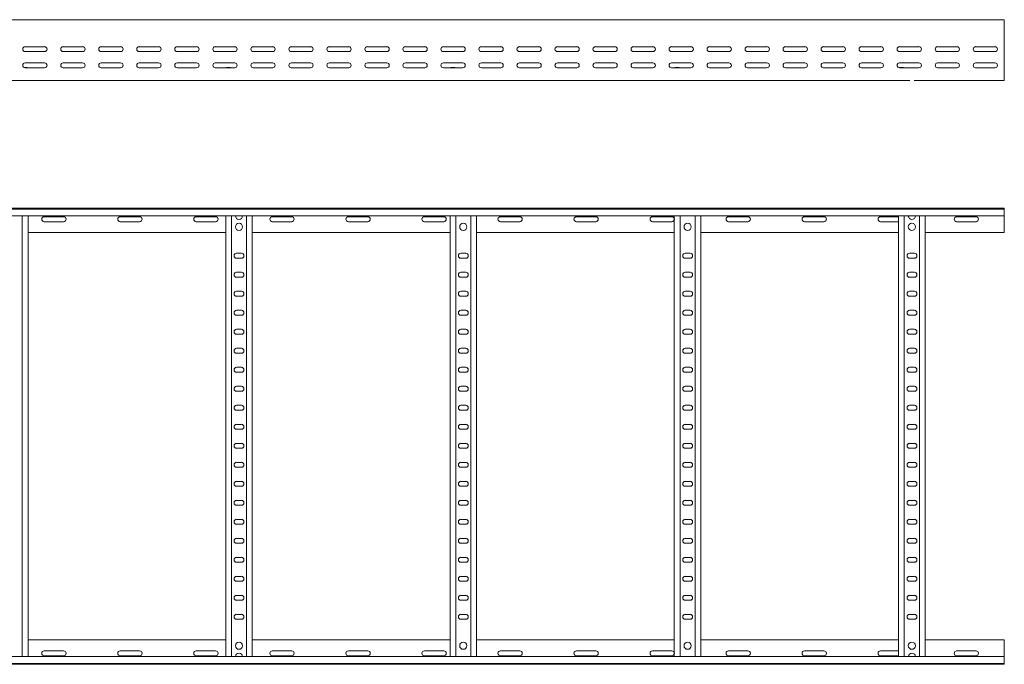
# Model space of a CAD drawing. Header units: millimetres. Extents: x -587 to 3650, y -4791 to -106.
# Tile 5 of 11: x 2342 to 3637, y -4790 to -3941. Entities that reach past the tile are written whole.
import ezdxf

# ---------------------------------------------------------------- set-up
doc = ezdxf.new("R2010")
doc.units = ezdxf.units.MM

msp = doc.modelspace()

# ---------------------------------------------------------------- linework, layer by layer
at = {"color": 7, "linetype": 'Continuous', "lineweight": 15}
for p, q in [((3637.1, -3941.5), (690.1, -3941.5)), ((3637.1, -3948.9), (3637.1, -3941.5)), ((3637.1, -3954.2), (3637.1, -3948.9)), ((3637.1, -3954.2), (3637.1, -3954.6)), ((3637.1, -3958.7), (3637.1, -3954.6)), ((3637.1, -3958.7), (3637.1, -4018.5)), ((2349.4, -3977), (2374.9, -3977)), ((2374.9, -3983.5), (2349.4, -3983.5)), ((2399.4, -3977), (2424.9, -3977)), ((2424.9, -3983.5), (2399.4, -3983.5)), ((2449.4, -3977), (2474.9, -3977)), ((2474.9, -3983.5), (2449.4, -3983.5)), ((2499.4, -3977), (2524.9, -3977)), ((2524.9, -3983.5), (2499.4, -3983.5)), ((2549.4, -3977), (2574.9, -3977)), ((2574.9, -3983.5), (2549.4, -3983.5)), ((2599.4, -3977), (2624.9, -3977)), ((2624.9, -3983.5), (2599.4, -3983.5)), ((2649.4, -3977), (2674.9, -3977)), ((2674.9, -3983.5), (2649.4, -3983.5)), ((2699.4, -3977), (2724.9, -3977)), ((2724.9, -3983.5), (2699.4, -3983.5)), ((2749.4, -3977), (2774.9, -3977)), ((2774.9, -3983.5), (2749.4, -3983.5)), ((2799.4, -3977), (2824.9, -3977)), ((2824.9, -3983.5), (2799.4, -3983.5)), ((2849.4, -3977), (2874.9, -3977)), ((2874.9, -3983.5), (2849.4, -3983.5)), ((2899.4, -3977), (2924.9, -3977)), ((2924.9, -3983.5), (2899.4, -3983.5)), ((2949.4, -3977), (2974.9, -3977)), ((2974.9, -3983.5), (2949.4, -3983.5)), ((2999.4, -3977), (3024.9, -3977)), ((3024.9, -3983.5), (2999.4, -3983.5)), ((3049.4, -3977), (3074.9, -3977)), ((3074.9, -3983.5), (3049.4, -3983.5)), ((3099.4, -3977), (3124.9, -3977)), ((3124.9, -3983.5), (3099.4, -3983.5)), ((3149.4, -3977), (3174.9, -3977)), ((3174.9, -3983.5), (3149.4, -3983.5)), ((3199.4, -3977), (3224.9, -3977)), ((3224.9, -3983.5), (3199.4, -3983.5)), ((3249.4, -3977), (3274.9, -3977)), ((3274.9, -3983.5), (3249.4, -3983.5)), ((3299.4, -3977), (3324.9, -3977)), ((3324.9, -3983.5), (3299.4, -3983.5)), ((3349.4, -3977), (3374.9, -3977)), ((3374.9, -3983.5), (3349.4, -3983.5)), ((3399.4, -3977), (3424.9, -3977)), ((3424.9, -3983.5), (3399.4, -3983.5)), ((3449.4, -3977), (3474.9, -3977)), ((3474.9, -3983.5), (3449.4, -3983.5)), ((3499.4, -3977), (3524.9, -3977)), ((3524.9, -3983.5), (3499.4, -3983.5)), ((3549.4, -3977), (3574.9, -3977)), ((3574.9, -3983.5), (3549.4, -3983.5)), ((3599.4, -3977), (3624.9, -3977)), ((3624.9, -3983.5), (3599.4, -3983.5)), ((2349.4, -3998.2), (2374.9, -3998.2)), ((2399.4, -3998.2), (2424.9, -3998.2)), ((2449.4, -3998.2), (2474.9, -3998.2)), ((2499.4, -3998.2), (2524.9, -3998.2)), ((2549.4, -3998.2), (2574.9, -3998.2)), ((2599.4, -3998.2), (2624.9, -3998.2)), ((2649.4, -3998.2), (2674.9, -3998.2)), ((2699.4, -3998.2), (2724.9, -3998.2)), ((2749.4, -3998.2), (2774.9, -3998.2)), ((2799.4, -3998.2), (2824.9, -3998.2)), ((2849.4, -3998.2), (2874.9, -3998.2)), ((2899.4, -3998.2), (2924.9, -3998.2)), ((2949.4, -3998.2), (2974.9, -3998.2)), ((2999.4, -3998.2), (3024.9, -3998.2)), ((3049.4, -3998.2), (3074.9, -3998.2)), ((3099.4, -3998.2), (3124.9, -3998.2)), ((3149.4, -3998.2), (3174.9, -3998.2)), ((3199.4, -3998.2), (3224.9, -3998.2)), ((3249.4, -3998.2), (3274.9, -3998.2)), ((3299.4, -3998.2), (3324.9, -3998.2)), ((3349.4, -3998.2), (3374.9, -3998.2)), ((3399.4, -3998.2), (3424.9, -3998.2)), ((3449.4, -3998.2), (3474.9, -3998.2)), ((3499.4, -3998.2), (3524.9, -3998.2)), ((3549.4, -3998.2), (3574.9, -3998.2)), ((3599.4, -3998.2), (3624.9, -3998.2)), ((2348.3, -4004.5), (2351.3, -4004.5)), ((2374.9, -4004.7), (2349.4, -4004.7)), ((2424.9, -4004.7), (2399.4, -4004.7)), ((2474.9, -4004.7), (2449.4, -4004.7)), ((2524.9, -4004.7), (2499.4, -4004.7)), ((2574.9, -4004.7), (2549.4, -4004.7)), ((2624.9, -4004.7), (2599.4, -4004.7)), ((2614.9, -4004.5), (2618.8, -4004.5)), ((2674.9, -4004.7), (2649.4, -4004.7)), ((2724.9, -4004.7), (2699.4, -4004.7)), ((2774.9, -4004.7), (2749.4, -4004.7)), ((2824.9, -4004.7), (2799.4, -4004.7)), ((2874.9, -4004.7), (2849.4, -4004.7)), ((2924.9, -4004.7), (2899.4, -4004.7)), ((2909.9, -4004.5), (2913.8, -4004.5)), ((2974.9, -4004.7), (2949.4, -4004.7)), ((3024.9, -4004.7), (2999.4, -4004.7)), ((3074.9, -4004.7), (3049.4, -4004.7)), ((3124.9, -4004.7), (3099.4, -4004.7)), ((3174.9, -4004.7), (3149.4, -4004.7)), ((3224.9, -4004.7), (3199.4, -4004.7)), ((3204.9, -4004.5), (3208.8, -4004.5)), ((3274.9, -4004.7), (3249.4, -4004.7)), ((3324.9, -4004.7), (3299.4, -4004.7)), ((3374.9, -4004.7), (3349.4, -4004.7)), ((3424.9, -4004.7), (3399.4, -4004.7)), ((3474.9, -4004.7), (3449.4, -4004.7)), ((3524.9, -4004.7), (3499.4, -4004.7)), ((3499.9, -4004.5), (3503.8, -4004.5)), ((3574.9, -4004.7), (3549.4, -4004.7)), ((3624.9, -4004.7), (3599.4, -4004.7)), ((1748.5, -4021.5), (2627.7, -4021.5)), ((2627.7, -4021.5), (2633.5, -4021.5)), ((2633.5, -4021.5), (3512.7, -4021.5)), ((3518.5, -4021.5), (3637.1, -4021.5)), ((3637.1, -4021.5), (3637.1, -4018.5)), ((690, -4189.5), (3637.1, -4189.5)), ((3637.1, -4190.6), (690.1, -4190.6)), ((3637.1, -4189.5), (3637.1, -4190.6)), ((3637.1, -4190.6), (3637.1, -4199.7)), ((690.1, -4199.7), (3637.1, -4199.7)), ((2345.6, -4779.3), (2345.6, -4199.7)), ((2353.1, -4779.3), (2353.1, -4199.7)), ((2399.9, -4200.8), (2374.4, -4200.8)), ((2374.4, -4207.3), (2399.9, -4207.3)), ((2499.9, -4200.8), (2474.4, -4200.8)), ((2474.4, -4207.3), (2499.9, -4207.3)), ((2599.9, -4200.8), (2574.4, -4200.8)), ((2574.4, -4207.3), (2599.9, -4207.3)), ((2613.1, -4779.3), (2613.1, -4199.7)), ((2620.6, -4779.3), (2620.6, -4199.7)), ((2640.6, -4779.3), (2640.6, -4199.7)), ((2648.1, -4779.3), (2648.1, -4199.7)), ((2699.9, -4200.8), (2674.4, -4200.8)), ((2674.4, -4207.3), (2699.9, -4207.3)), ((2799.9, -4200.8), (2774.4, -4200.8)), ((2774.4, -4207.3), (2799.9, -4207.3)), ((2899.9, -4200.8), (2874.4, -4200.8)), ((2874.4, -4207.3), (2899.9, -4207.3)), ((2908.1, -4779.3), (2908.1, -4199.7)), ((2915.6, -4779.3), (2915.6, -4199.7)), ((2935.6, -4779.3), (2935.6, -4199.7)), ((2943.1, -4779.3), (2943.1, -4199.7)), ((2999.9, -4200.8), (2974.4, -4200.8)), ((2974.4, -4207.3), (2999.9, -4207.3)), ((3099.9, -4200.8), (3074.4, -4200.8)), ((3074.4, -4207.3), (3099.9, -4207.3)), ((3199.9, -4200.8), (3174.4, -4200.8)), ((3174.4, -4207.3), (3199.9, -4207.3)), ((3203.1, -4779.3), (3203.1, -4199.7)), ((3210.6, -4779.3), (3210.6, -4199.7)), ((3230.6, -4779.3), (3230.6, -4199.7)), ((3238.1, -4779.3), (3238.1, -4199.7)), ((3299.9, -4200.8), (3274.4, -4200.8)), ((3274.4, -4207.3), (3299.9, -4207.3)), ((3399.9, -4200.8), (3374.4, -4200.8)), ((3374.4, -4207.3), (3399.9, -4207.3)), ((3498.1, -4200.8), (3474.4, -4200.8)), ((3474.4, -4207.3), (3498.1, -4207.3)), ((3498.1, -4779.3), (3498.1, -4199.7)), ((3505.6, -4779.3), (3505.6, -4199.7)), ((3525.6, -4779.3), (3525.6, -4199.7)), ((3533.1, -4779.3), (3533.1, -4199.7)), ((3599.9, -4200.8), (3574.4, -4200.8)), ((3574.4, -4207.3), (3599.9, -4207.3)), ((3637.1, -4199.7), (3637.1, -4221.5)), ((2353.1, -4221.5), (2613.1, -4221.5)), ((2648.1, -4221.5), (2908.1, -4221.5)), ((2943.1, -4221.5), (3203.1, -4221.5)), ((3238.1, -4221.5), (3498.1, -4221.5)), ((3533.1, -4221.5), (3637.1, -4221.5)), ((2633.9, -4248.8), (2627.4, -4248.8)), ((2627.4, -4255.3), (2633.9, -4255.3)), ((2928.9, -4248.8), (2922.4, -4248.8)), ((2922.4, -4255.3), (2928.9, -4255.3)), ((3223.9, -4248.8), (3217.4, -4248.8)), ((3217.4, -4255.3), (3223.9, -4255.3)), ((3518.9, -4248.8), (3512.4, -4248.8)), ((3512.4, -4255.3), (3518.9, -4255.3)), ((2633.9, -4273.8), (2627.4, -4273.8)), ((2627.4, -4280.3), (2633.9, -4280.3)), ((2928.9, -4273.8), (2922.4, -4273.8)), ((2922.4, -4280.3), (2928.9, -4280.3)), ((3223.9, -4273.8), (3217.4, -4273.8)), ((3217.4, -4280.3), (3223.9, -4280.3)), ((3518.9, -4273.8), (3512.4, -4273.8)), ((3512.4, -4280.3), (3518.9, -4280.3)), ((2633.9, -4298.8), (2627.4, -4298.8)), ((2928.9, -4298.8), (2922.4, -4298.8)), ((3223.9, -4298.8), (3217.4, -4298.8)), ((3518.9, -4298.8), (3512.4, -4298.8)), ((2627.4, -4305.3), (2633.9, -4305.3)), ((2922.4, -4305.3), (2928.9, -4305.3)), ((3217.4, -4305.3), (3223.9, -4305.3)), ((3512.4, -4305.3), (3518.9, -4305.3)), ((2633.9, -4323.8), (2627.4, -4323.8)), ((2928.9, -4323.8), (2922.4, -4323.8)), ((3223.9, -4323.8), (3217.4, -4323.8)), ((3518.9, -4323.8), (3512.4, -4323.8)), ((2627.4, -4330.3), (2633.9, -4330.3)), ((2922.4, -4330.3), (2928.9, -4330.3)), ((3217.4, -4330.3), (3223.9, -4330.3)), ((3512.4, -4330.3), (3518.9, -4330.3)), ((2633.9, -4348.8), (2627.4, -4348.8)), ((2928.9, -4348.8), (2922.4, -4348.8)), ((3223.9, -4348.8), (3217.4, -4348.8)), ((3518.9, -4348.8), (3512.4, -4348.8)), ((2627.4, -4355.3), (2633.9, -4355.3)), ((2922.4, -4355.3), (2928.9, -4355.3)), ((3217.4, -4355.3), (3223.9, -4355.3)), ((3512.4, -4355.3), (3518.9, -4355.3)), ((2633.9, -4373.8), (2627.4, -4373.8)), ((2928.9, -4373.8), (2922.4, -4373.8)), ((3223.9, -4373.8), (3217.4, -4373.8)), ((3518.9, -4373.8), (3512.4, -4373.8)), ((2627.4, -4380.3), (2633.9, -4380.3)), ((2922.4, -4380.3), (2928.9, -4380.3)), ((3217.4, -4380.3), (3223.9, -4380.3)), ((3512.4, -4380.3), (3518.9, -4380.3)), ((2633.9, -4398.8), (2627.4, -4398.8)), ((2928.9, -4398.8), (2922.4, -4398.8)), ((3223.9, -4398.8), (3217.4, -4398.8)), ((3518.9, -4398.8), (3512.4, -4398.8)), ((2627.4, -4405.3), (2633.9, -4405.3)), ((2922.4, -4405.3), (2928.9, -4405.3)), ((3217.4, -4405.3), (3223.9, -4405.3)), ((3512.4, -4405.3), (3518.9, -4405.3)), ((2633.9, -4423.8), (2627.4, -4423.8)), ((2928.9, -4423.8), (2922.4, -4423.8)), ((3223.9, -4423.8), (3217.4, -4423.8)), ((3518.9, -4423.8), (3512.4, -4423.8)), ((2627.4, -4430.3), (2633.9, -4430.3)), ((2922.4, -4430.3), (2928.9, -4430.3)), ((3217.4, -4430.3), (3223.9, -4430.3)), ((3512.4, -4430.3), (3518.9, -4430.3)), ((2633.9, -4448.8), (2627.4, -4448.8)), ((2928.9, -4448.8), (2922.4, -4448.8)), ((3223.9, -4448.8), (3217.4, -4448.8)), ((3518.9, -4448.8), (3512.4, -4448.8)), ((2627.4, -4455.3), (2633.9, -4455.3)), ((2922.4, -4455.3), (2928.9, -4455.3)), ((3217.4, -4455.3), (3223.9, -4455.3)), ((3512.4, -4455.3), (3518.9, -4455.3)), ((2633.9, -4473.8), (2627.4, -4473.8)), ((2627.4, -4480.3), (2633.9, -4480.3)), ((2928.9, -4473.8), (2922.4, -4473.8)), ((2922.4, -4480.3), (2928.9, -4480.3)), ((3223.9, -4473.8), (3217.4, -4473.8)), ((3217.4, -4480.3), (3223.9, -4480.3)), ((3518.9, -4473.8), (3512.4, -4473.8)), ((3512.4, -4480.3), (3518.9, -4480.3)), ((2633.9, -4498.8), (2627.4, -4498.8)), ((2627.4, -4505.3), (2633.9, -4505.3)), ((2928.9, -4498.8), (2922.4, -4498.8)), ((2922.4, -4505.3), (2928.9, -4505.3)), ((3223.9, -4498.8), (3217.4, -4498.8)), ((3217.4, -4505.3), (3223.9, -4505.3)), ((3518.9, -4498.8), (3512.4, -4498.8)), ((3512.4, -4505.3), (3518.9, -4505.3)), ((2633.9, -4523.8), (2627.4, -4523.8)), ((2627.4, -4530.3), (2633.9, -4530.3)), ((2928.9, -4523.8), (2922.4, -4523.8)), ((2922.4, -4530.3), (2928.9, -4530.3)), ((3223.9, -4523.8), (3217.4, -4523.8)), ((3217.4, -4530.3), (3223.9, -4530.3)), ((3518.9, -4523.8), (3512.4, -4523.8)), ((3512.4, -4530.3), (3518.9, -4530.3)), ((2633.9, -4548.8), (2627.4, -4548.8)), ((2627.4, -4555.3), (2633.9, -4555.3)), ((2928.9, -4548.8), (2922.4, -4548.8)), ((2922.4, -4555.3), (2928.9, -4555.3)), ((3223.9, -4548.8), (3217.4, -4548.8)), ((3217.4, -4555.3), (3223.9, -4555.3)), ((3518.9, -4548.8), (3512.4, -4548.8)), ((3512.4, -4555.3), (3518.9, -4555.3)), ((2633.9, -4573.8), (2627.4, -4573.8)), ((2627.4, -4580.3), (2633.9, -4580.3)), ((2928.9, -4573.8), (2922.4, -4573.8)), ((2922.4, -4580.3), (2928.9, -4580.3)), ((3223.9, -4573.8), (3217.4, -4573.8)), ((3217.4, -4580.3), (3223.9, -4580.3)), ((3518.9, -4573.8), (3512.4, -4573.8)), ((3512.4, -4580.3), (3518.9, -4580.3)), ((2633.9, -4598.8), (2627.4, -4598.8)), ((2627.4, -4605.3), (2633.9, -4605.3)), ((2928.9, -4598.8), (2922.4, -4598.8)), ((2922.4, -4605.3), (2928.9, -4605.3)), ((3223.9, -4598.8), (3217.4, -4598.8)), ((3217.4, -4605.3), (3223.9, -4605.3)), ((3518.9, -4598.8), (3512.4, -4598.8)), ((3512.4, -4605.3), (3518.9, -4605.3)), ((2633.9, -4623.8), (2627.4, -4623.8)), ((2627.4, -4630.3), (2633.9, -4630.3)), ((2928.9, -4623.8), (2922.4, -4623.8)), ((2922.4, -4630.3), (2928.9, -4630.3)), ((3223.9, -4623.8), (3217.4, -4623.8)), ((3217.4, -4630.3), (3223.9, -4630.3)), ((3518.9, -4623.8), (3512.4, -4623.8)), ((3512.4, -4630.3), (3518.9, -4630.3)), ((2633.9, -4648.8), (2627.4, -4648.8)), ((2928.9, -4648.8), (2922.4, -4648.8)), ((3223.9, -4648.8), (3217.4, -4648.8)), ((3518.9, -4648.8), (3512.4, -4648.8)), ((2627.4, -4655.3), (2633.9, -4655.3)), ((2922.4, -4655.3), (2928.9, -4655.3)), ((3217.4, -4655.3), (3223.9, -4655.3)), ((3512.4, -4655.3), (3518.9, -4655.3)), ((2633.9, -4673.8), (2627.4, -4673.8)), ((2928.9, -4673.8), (2922.4, -4673.8)), ((3223.9, -4673.8), (3217.4, -4673.8)), ((3518.9, -4673.8), (3512.4, -4673.8)), ((2627.4, -4680.3), (2633.9, -4680.3)), ((2922.4, -4680.3), (2928.9, -4680.3)), ((3217.4, -4680.3), (3223.9, -4680.3)), ((3512.4, -4680.3), (3518.9, -4680.3)), ((2633.9, -4698.8), (2627.4, -4698.8)), ((2928.9, -4698.8), (2922.4, -4698.8)), ((3223.9, -4698.8), (3217.4, -4698.8)), ((3518.9, -4698.8), (3512.4, -4698.8)), ((2627.4, -4705.3), (2633.9, -4705.3)), ((2922.4, -4705.3), (2928.9, -4705.3)), ((3217.4, -4705.3), (3223.9, -4705.3)), ((3512.4, -4705.3), (3518.9, -4705.3)), ((2633.9, -4723.8), (2627.4, -4723.8)), ((2928.9, -4723.8), (2922.4, -4723.8)), ((3223.9, -4723.8), (3217.4, -4723.8)), ((3518.9, -4723.8), (3512.4, -4723.8)), ((2627.4, -4730.3), (2633.9, -4730.3)), ((2922.4, -4730.3), (2928.9, -4730.3)), ((3217.4, -4730.3), (3223.9, -4730.3)), ((3512.4, -4730.3), (3518.9, -4730.3)), ((2353.1, -4757.5), (2613.1, -4757.5)), ((2648.1, -4757.5), (2908.1, -4757.5)), ((2943.1, -4757.5), (3203.1, -4757.5)), ((3238.1, -4757.5), (3498.1, -4757.5)), ((3533.1, -4757.5), (3637.1, -4757.5)), ((3637.1, -4779.3), (3637.1, -4757.5)), ((2374.4, -4771.8), (2399.9, -4771.8)), ((2399.9, -4778.3), (2374.4, -4778.3)), ((2474.4, -4771.8), (2499.9, -4771.8)), ((2499.9, -4778.3), (2474.4, -4778.3)), ((2574.4, -4771.8), (2599.9, -4771.8)), ((2599.9, -4778.3), (2574.4, -4778.3)), ((2674.4, -4771.8), (2699.9, -4771.8)), ((2699.9, -4778.3), (2674.4, -4778.3)), ((2774.4, -4771.8), (2799.9, -4771.8)), ((2799.9, -4778.3), (2774.4, -4778.3)), ((2874.4, -4771.8), (2899.9, -4771.8)), ((2899.9, -4778.3), (2874.4, -4778.3)), ((2974.4, -4771.8), (2999.9, -4771.8)), ((2999.9, -4778.3), (2974.4, -4778.3)), ((3074.4, -4771.8), (3099.9, -4771.8)), ((3099.9, -4778.3), (3074.4, -4778.3)), ((3174.4, -4771.8), (3199.9, -4771.8)), ((3199.9, -4778.3), (3174.4, -4778.3)), ((3274.4, -4771.8), (3299.9, -4771.8)), ((3299.9, -4778.3), (3274.4, -4778.3)), ((3374.4, -4771.8), (3399.9, -4771.8)), ((3399.9, -4778.3), (3374.4, -4778.3)), ((3474.4, -4771.8), (3498.1, -4771.8)), ((3498.1, -4778.3), (3474.4, -4778.3)), ((3574.4, -4771.8), (3599.9, -4771.8)), ((3599.9, -4778.3), (3574.4, -4778.3)), ((690, -4789.5), (3637.1, -4789.5)), ((3637.1, -4779.3), (690.1, -4779.3)), ((690.1, -4788.4), (3637.1, -4788.4)), ((3637.1, -4788.4), (3637.1, -4779.3)), ((3637.1, -4789.5), (3637.1, -4788.4))]:
    msp.add_line(p, q, dxfattribs=at)
for centre in [(2630.6, -4214), (2925.6, -4214), (3220.6, -4214), (3515.6, -4214), (2630.6, -4765), (2925.6, -4765), (3220.6, -4765), (3515.6, -4765)]:
    msp.add_circle(centre, 4.75, dxfattribs=at)
for centre, radius, start, end in [((2349.4, -3980.2), 3.25, 90, 270), ((2374.9, -3980.2), 3.25, 270, 90), ((2399.4, -3980.2), 3.25, 90, 270), ((2424.9, -3980.2), 3.25, 270, 90), ((2449.4, -3980.2), 3.25, 90, 270), ((2474.9, -3980.2), 3.25, 270, 90), ((2499.4, -3980.2), 3.25, 90, 270), ((2524.9, -3980.2), 3.25, 270, 90), ((2549.4, -3980.2), 3.25, 90, 270), ((2574.9, -3980.2), 3.25, 270, 90), ((2599.4, -3980.2), 3.25, 90, 270), ((2624.9, -3980.2), 3.25, 270, 90), ((2649.4, -3980.2), 3.25, 90, 270), ((2674.9, -3980.2), 3.25, 270, 90), ((2699.4, -3980.2), 3.25, 90, 270), ((2724.9, -3980.2), 3.25, 270, 90), ((2749.4, -3980.2), 3.25, 90, 270), ((2774.9, -3980.2), 3.25, 270, 90), ((2799.4, -3980.2), 3.25, 90, 270), ((2824.9, -3980.2), 3.25, 270, 90), ((2849.4, -3980.2), 3.25, 90, 270), ((2874.9, -3980.2), 3.25, 270, 90), ((2899.4, -3980.2), 3.25, 90, 270), ((2924.9, -3980.2), 3.25, 270, 90), ((2949.4, -3980.2), 3.25, 90, 270), ((2974.9, -3980.2), 3.25, 270, 90), ((2999.4, -3980.2), 3.25, 90, 270), ((3024.9, -3980.2), 3.25, 270, 90), ((3049.4, -3980.2), 3.25, 90, 270), ((3074.9, -3980.2), 3.25, 270, 90), ((3099.4, -3980.2), 3.25, 90, 270), ((3124.9, -3980.2), 3.25, 270, 90), ((3149.4, -3980.2), 3.25, 90, 270), ((3174.9, -3980.2), 3.25, 270, 90), ((3199.4, -3980.2), 3.25, 90, 270), ((3224.9, -3980.2), 3.25, 270, 90), ((3249.4, -3980.2), 3.25, 90, 270), ((3274.9, -3980.2), 3.25, 270, 90), ((3299.4, -3980.2), 3.25, 90, 270), ((3324.9, -3980.2), 3.25, 270, 90), ((3349.4, -3980.2), 3.25, 90, 270), ((3374.9, -3980.2), 3.25, 270, 90), ((3399.4, -3980.2), 3.25, 90, 270), ((3424.9, -3980.2), 3.25, 270, 90), ((3449.4, -3980.2), 3.25, 90, 270), ((3474.9, -3980.2), 3.25, 270, 90), ((3499.4, -3980.2), 3.25, 90, 270), ((3524.9, -3980.2), 3.25, 270, 90), ((3549.4, -3980.2), 3.25, 90, 270), ((3574.9, -3980.2), 3.25, 270, 90), ((3599.4, -3980.2), 3.25, 90, 270), ((3624.9, -3980.2), 3.25, 270, 90), ((2349.4, -4001.5), 3.25, 90, 270), ((2374.9, -4001.5), 3.25, 270, 90), ((2399.4, -4001.5), 3.25, 90, 270), ((2424.9, -4001.5), 3.25, 270, 90), ((2449.4, -4001.5), 3.25, 90, 270), ((2474.9, -4001.5), 3.25, 270, 90), ((2499.4, -4001.5), 3.25, 90, 270), ((2524.9, -4001.5), 3.25, 270, 90), ((2549.4, -4001.5), 3.25, 90, 270), ((2574.9, -4001.5), 3.25, 270, 90), ((2599.4, -4001.5), 3.25, 90, 270), ((2624.9, -4001.5), 3.25, 270, 90), ((2649.4, -4001.5), 3.25, 90, 270), ((2674.9, -4001.5), 3.25, 270, 90), ((2699.4, -4001.5), 3.25, 90, 270), ((2724.9, -4001.5), 3.25, 270, 90), ((2749.4, -4001.5), 3.25, 90, 270), ((2774.9, -4001.5), 3.25, 270, 90), ((2799.4, -4001.5), 3.25, 90, 270), ((2824.9, -4001.5), 3.25, 270, 90), ((2849.4, -4001.5), 3.25, 90, 270), ((2874.9, -4001.5), 3.25, 270, 90), ((2899.4, -4001.5), 3.25, 90, 270), ((2924.9, -4001.5), 3.25, 270, 90), ((2949.4, -4001.5), 3.25, 90, 270), ((2974.9, -4001.5), 3.25, 270, 90), ((2999.4, -4001.5), 3.25, 90, 270), ((3024.9, -4001.5), 3.25, 270, 90), ((3049.4, -4001.5), 3.25, 90, 270), ((3074.9, -4001.5), 3.25, 270, 90), ((3099.4, -4001.5), 3.25, 90, 270), ((3124.9, -4001.5), 3.25, 270, 90), ((3149.4, -4001.5), 3.25, 90, 270), ((3174.9, -4001.5), 3.25, 270, 90), ((3199.4, -4001.5), 3.25, 90, 270), ((3224.9, -4001.5), 3.25, 270, 90), ((3249.4, -4001.5), 3.25, 90, 270), ((3274.9, -4001.5), 3.25, 270, 90), ((3299.4, -4001.5), 3.25, 90, 270), ((3324.9, -4001.5), 3.25, 270, 90), ((3349.4, -4001.5), 3.25, 90, 270), ((3374.9, -4001.5), 3.25, 270, 90), ((3399.4, -4001.5), 3.25, 90, 270), ((3424.9, -4001.5), 3.25, 270, 90), ((3449.4, -4001.5), 3.25, 90, 270), ((3474.9, -4001.5), 3.25, 270, 90), ((3499.4, -4001.5), 3.25, 90, 270), ((3524.9, -4001.5), 3.25, 270, 90), ((3549.4, -4001.5), 3.25, 90, 270), ((3574.9, -4001.5), 3.25, 270, 90), ((3599.4, -4001.5), 3.25, 90, 270), ((3624.9, -4001.5), 3.25, 270, 90), ((2351.3, -4006.3), 1.8, 63.4372, 90), ((2614.9, -4006.3), 1.8, 90, 116.5628), ((2618.8, -4006.3), 1.8, 63.4372, 90), ((2909.9, -4006.3), 1.8, 90, 116.5628), ((2913.8, -4006.3), 1.8, 63.4372, 90), ((3204.9, -4006.3), 1.8, 90, 116.5628), ((3208.8, -4006.3), 1.8, 63.4372, 90), ((3499.9, -4006.3), 1.8, 90, 115.9384), ((3503.8, -4006.3), 1.8, 63.4372, 90), ((2374.4, -4204), 3.25, 90, 270), ((2399.9, -4204), 3.25, 270, 90), ((2474.4, -4204), 3.25, 90, 270), ((2499.9, -4204), 3.25, 270, 90), ((2574.4, -4204), 3.25, 90, 270), ((2599.9, -4204), 3.25, 270, 90), ((2630.6, -4199.4), 4.75, 183.9233, 356.0767), ((2674.4, -4204), 3.25, 90, 270), ((2699.9, -4204), 3.25, 270, 90), ((2774.4, -4204), 3.25, 90, 270), ((2799.9, -4204), 3.25, 270, 90), ((2874.4, -4204), 3.25, 90, 270), ((2899.9, -4204), 3.25, 270, 90), ((2974.4, -4204), 3.25, 90, 270), ((2999.9, -4204), 3.25, 270, 90), ((3074.4, -4204), 3.25, 90, 270), ((3099.9, -4204), 3.25, 270, 90), ((3174.4, -4204), 3.25, 90, 270), ((3199.9, -4204), 3.25, 270, 90), ((3274.4, -4204), 3.25, 90, 270), ((3299.9, -4204), 3.25, 270, 90), ((3374.4, -4204), 3.25, 90, 270), ((3399.9, -4204), 3.25, 270, 90), ((3474.4, -4204), 3.25, 90, 270), ((3515.6, -4199.4), 4.75, 183.9233, 356.0767), ((3574.4, -4204), 3.25, 90, 270), ((3599.9, -4204), 3.25, 270, 90), ((2627.4, -4252), 3.25, 90, 270), ((2633.9, -4252), 3.25, 270, 90), ((2922.4, -4252), 3.25, 90, 270), ((2928.9, -4252), 3.25, 270, 90), ((3217.4, -4252), 3.25, 90, 270), ((3223.9, -4252), 3.25, 270, 90), ((3512.4, -4252), 3.25, 90, 270), ((3518.9, -4252), 3.25, 270, 90), ((2627.4, -4277), 3.25, 90, 270), ((2633.9, -4277), 3.25, 270, 90), ((2922.4, -4277), 3.25, 90, 270), ((2928.9, -4277), 3.25, 270, 90), ((3217.4, -4277), 3.25, 90, 270), ((3223.9, -4277), 3.25, 270, 90), ((3512.4, -4277), 3.25, 90, 270), ((3518.9, -4277), 3.25, 270, 90), ((2627.4, -4302), 3.25, 90, 270), ((2633.9, -4302), 3.25, 270, 90), ((2922.4, -4302), 3.25, 90, 270), ((2928.9, -4302), 3.25, 270, 90), ((3217.4, -4302), 3.25, 90, 270), ((3223.9, -4302), 3.25, 270, 90), ((3512.4, -4302), 3.25, 90, 270), ((3518.9, -4302), 3.25, 270, 90), ((2627.4, -4327), 3.25, 90, 270), ((2633.9, -4327), 3.25, 270, 90), ((2922.4, -4327), 3.25, 90, 270), ((2928.9, -4327), 3.25, 270, 90), ((3217.4, -4327), 3.25, 90, 270), ((3223.9, -4327), 3.25, 270, 90), ((3512.4, -4327), 3.25, 90, 270), ((3518.9, -4327), 3.25, 270, 90), ((2627.4, -4352), 3.25, 90, 270), ((2633.9, -4352), 3.25, 270, 90), ((2922.4, -4352), 3.25, 90, 270), ((2928.9, -4352), 3.25, 270, 90), ((3217.4, -4352), 3.25, 90, 270), ((3223.9, -4352), 3.25, 270, 90), ((3512.4, -4352), 3.25, 90, 270), ((3518.9, -4352), 3.25, 270, 90), ((2627.4, -4377), 3.25, 90, 270), ((2633.9, -4377), 3.25, 270, 90), ((2922.4, -4377), 3.25, 90, 270), ((2928.9, -4377), 3.25, 270, 90), ((3217.4, -4377), 3.25, 90, 270), ((3223.9, -4377), 3.25, 270, 90), ((3512.4, -4377), 3.25, 90, 270), ((3518.9, -4377), 3.25, 270, 90), ((2627.4, -4402), 3.25, 90, 270), ((2633.9, -4402), 3.25, 270, 90), ((2922.4, -4402), 3.25, 90, 270), ((2928.9, -4402), 3.25, 270, 90), ((3217.4, -4402), 3.25, 90, 270), ((3223.9, -4402), 3.25, 270, 90), ((3512.4, -4402), 3.25, 90, 270), ((3518.9, -4402), 3.25, 270, 90), ((2627.4, -4427), 3.25, 90, 270), ((2633.9, -4427), 3.25, 270, 90), ((2922.4, -4427), 3.25, 90, 270), ((2928.9, -4427), 3.25, 270, 90), ((3217.4, -4427), 3.25, 90, 270), ((3223.9, -4427), 3.25, 270, 90), ((3512.4, -4427), 3.25, 90, 270), ((3518.9, -4427), 3.25, 270, 90), ((2627.4, -4452), 3.25, 90, 270), ((2633.9, -4452), 3.25, 270, 90), ((2922.4, -4452), 3.25, 90, 270), ((2928.9, -4452), 3.25, 270, 90), ((3217.4, -4452), 3.25, 90, 270), ((3223.9, -4452), 3.25, 270, 90), ((3512.4, -4452), 3.25, 90, 270), ((3518.9, -4452), 3.25, 270, 90), ((2627.4, -4477), 3.25, 90, 270), ((2633.9, -4477), 3.25, 270, 90), ((2922.4, -4477), 3.25, 90, 270), ((2928.9, -4477), 3.25, 270, 90), ((3217.4, -4477), 3.25, 90, 270), ((3223.9, -4477), 3.25, 270, 90), ((3512.4, -4477), 3.25, 90, 270), ((3518.9, -4477), 3.25, 270, 90), ((2627.4, -4502), 3.25, 90, 270), ((2633.9, -4502), 3.25, 270, 90), ((2922.4, -4502), 3.25, 90, 270), ((2928.9, -4502), 3.25, 270, 90), ((3217.4, -4502), 3.25, 90, 270), ((3223.9, -4502), 3.25, 270, 90), ((3512.4, -4502), 3.25, 90, 270), ((3518.9, -4502), 3.25, 270, 90), ((2627.4, -4527), 3.25, 90, 270), ((2633.9, -4527), 3.25, 270, 90), ((2922.4, -4527), 3.25, 90, 270), ((2928.9, -4527), 3.25, 270, 90), ((3217.4, -4527), 3.25, 90, 270), ((3223.9, -4527), 3.25, 270, 90), ((3512.4, -4527), 3.25, 90, 270), ((3518.9, -4527), 3.25, 270, 90), ((2627.4, -4552), 3.25, 90, 270), ((2633.9, -4552), 3.25, 270, 90), ((2922.4, -4552), 3.25, 90, 270), ((2928.9, -4552), 3.25, 270, 90), ((3217.4, -4552), 3.25, 90, 270), ((3223.9, -4552), 3.25, 270, 90), ((3512.4, -4552), 3.25, 90, 270), ((3518.9, -4552), 3.25, 270, 90), ((2627.4, -4577), 3.25, 90, 270), ((2633.9, -4577), 3.25, 270, 90), ((2922.4, -4577), 3.25, 90, 270), ((2928.9, -4577), 3.25, 270, 90), ((3217.4, -4577), 3.25, 90, 270), ((3223.9, -4577), 3.25, 270, 90), ((3512.4, -4577), 3.25, 90, 270), ((3518.9, -4577), 3.25, 270, 90), ((2627.4, -4602), 3.25, 90, 270), ((2633.9, -4602), 3.25, 270, 90), ((2922.4, -4602), 3.25, 90, 270), ((2928.9, -4602), 3.25, 270, 90), ((3217.4, -4602), 3.25, 90, 270), ((3223.9, -4602), 3.25, 270, 90), ((3512.4, -4602), 3.25, 90, 270), ((3518.9, -4602), 3.25, 270, 90), ((2627.4, -4627), 3.25, 90, 270), ((2633.9, -4627), 3.25, 270, 90), ((2922.4, -4627), 3.25, 90, 270), ((2928.9, -4627), 3.25, 270, 90), ((3217.4, -4627), 3.25, 90, 270), ((3223.9, -4627), 3.25, 270, 90), ((3512.4, -4627), 3.25, 90, 270), ((3518.9, -4627), 3.25, 270, 90), ((2627.4, -4652), 3.25, 90, 270), ((2633.9, -4652), 3.25, 270, 90), ((2922.4, -4652), 3.25, 90, 270), ((2928.9, -4652), 3.25, 270, 90), ((3217.4, -4652), 3.25, 90, 270), ((3223.9, -4652), 3.25, 270, 90), ((3512.4, -4652), 3.25, 90, 270), ((3518.9, -4652), 3.25, 270, 90), ((2627.4, -4677), 3.25, 90, 270), ((2633.9, -4677), 3.25, 270, 90), ((2922.4, -4677), 3.25, 90, 270), ((2928.9, -4677), 3.25, 270, 90), ((3217.4, -4677), 3.25, 90, 270), ((3223.9, -4677), 3.25, 270, 90), ((3512.4, -4677), 3.25, 90, 270), ((3518.9, -4677), 3.25, 270, 90), ((2627.4, -4702), 3.25, 90, 270), ((2633.9, -4702), 3.25, 270, 90), ((2922.4, -4702), 3.25, 90, 270), ((2928.9, -4702), 3.25, 270, 90), ((3217.4, -4702), 3.25, 90, 270), ((3223.9, -4702), 3.25, 270, 90), ((3512.4, -4702), 3.25, 90, 270), ((3518.9, -4702), 3.25, 270, 90), ((2627.4, -4727), 3.25, 90, 270), ((2633.9, -4727), 3.25, 270, 90), ((2922.4, -4727), 3.25, 90, 270), ((2928.9, -4727), 3.25, 270, 90), ((3217.4, -4727), 3.25, 90, 270), ((3223.9, -4727), 3.25, 270, 90), ((3512.4, -4727), 3.25, 90, 270), ((3518.9, -4727), 3.25, 270, 90), ((2374.4, -4775), 3.25, 90, 270), ((2399.9, -4775), 3.25, 270, 90), ((2474.4, -4775), 3.25, 90, 270), ((2499.9, -4775), 3.25, 270, 90), ((2574.4, -4775), 3.25, 90, 270), ((2599.9, -4775), 3.25, 270, 90), ((2630.6, -4779.6), 4.75, 3.9233, 176.0767), ((2674.4, -4775), 3.25, 90, 270), ((2699.9, -4775), 3.25, 270, 90), ((2774.4, -4775), 3.25, 90, 270), ((2799.9, -4775), 3.25, 270, 90), ((2874.4, -4775), 3.25, 90, 270), ((2899.9, -4775), 3.25, 270, 90), ((2974.4, -4775), 3.25, 90, 270), ((2999.9, -4775), 3.25, 270, 90), ((3074.4, -4775), 3.25, 90, 270), ((3099.9, -4775), 3.25, 270, 90), ((3174.4, -4775), 3.25, 90, 270), ((3199.9, -4775), 3.25, 270, 90), ((3274.4, -4775), 3.25, 90, 270), ((3299.9, -4775), 3.25, 270, 90), ((3374.4, -4775), 3.25, 90, 270), ((3399.9, -4775), 3.25, 270, 90), ((3474.4, -4775), 3.25, 90, 270), ((3515.6, -4779.6), 4.75, 3.9233, 176.0767), ((3574.4, -4775), 3.25, 90, 270), ((3599.9, -4775), 3.25, 270, 90)]:
    msp.add_arc(centre, radius, start, end, dxfattribs=at)

doc.saveas('drawing.dxf')
